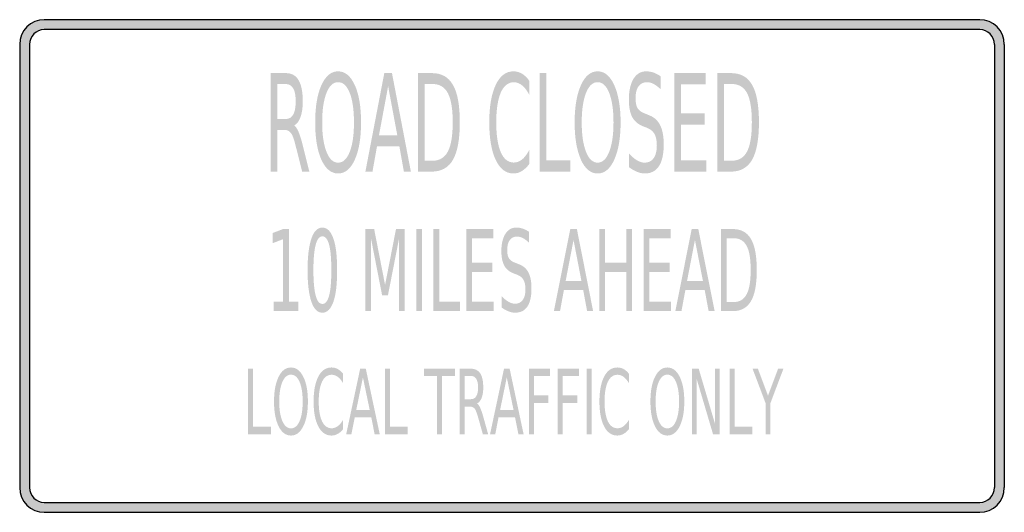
# Model space of a CAD drawing. Header units: inches. Extents: x -0.5 to 0.5, y -0.25 to 0.25.
import ezdxf

# ---------------------------------------------------------------- set-up
doc = ezdxf.new("R2010")
doc.units = ezdxf.units.IN
doc.header["$MEASUREMENT"] = 0

msp = doc.modelspace()

# ---------------------------------------------------------------- hatches: boundary and pattern name
h = msp.add_hatch(color=7)
h.paths.add_polyline_path([(-0.5, -0.225), (-0.5, 0.225), (-0.4998, 0.2283), (-0.4992, 0.2317), (-0.498, 0.2347), (-0.4967, 0.2377), (-0.4948, 0.2403), (-0.4927, 0.2427), (-0.4903, 0.2448), (-0.4877, 0.2467), (-0.4847, 0.248), (-0.4817, 0.2492), (-0.4783, 0.2498), (-0.475, 0.25), (0.475, 0.25), (0.4783, 0.2498), (0.4817, 0.2492), (0.4847, 0.248), (0.4877, 0.2467), (0.4903, 0.2448), (0.4927, 0.2427), (0.4948, 0.2403), (0.4965, 0.2377), (0.498, 0.2347), (0.4992, 0.2317), (0.4998, 0.2283), (0.5, 0.225), (0.5, -0.225), (0.4998, -0.2283), (0.4992, -0.2317), (0.498, -0.2347), (0.4965, -0.2377), (0.4948, -0.2403), (0.4927, -0.2427), (0.4903, -0.2448), (0.4877, -0.2467), (0.4847, -0.248), (0.4817, -0.2492), (0.4783, -0.2498), (0.475, -0.25), (-0.475, -0.25), (-0.4783, -0.2498), (-0.4817, -0.2492), (-0.4847, -0.248), (-0.4877, -0.2467), (-0.4903, -0.2448), (-0.4927, -0.2427), (-0.4948, -0.2403), (-0.4967, -0.2377), (-0.498, -0.2347), (-0.4992, -0.2317), (-0.4998, -0.2283), (-0.5, -0.225)])
h.paths.add_polyline_path([(-0.49, -0.225), (-0.49, 0.225), (-0.4895, 0.229), (-0.488, 0.2325), (-0.4857, 0.2357), (-0.4825, 0.238), (-0.479, 0.2395), (-0.475, 0.24), (0.475, 0.24), (0.479, 0.2395), (0.4825, 0.238), (0.4857, 0.2357), (0.488, 0.2325), (0.4895, 0.229), (0.49, 0.225), (0.49, -0.225), (0.4895, -0.229), (0.488, -0.2325), (0.4857, -0.2357), (0.4825, -0.238), (0.479, -0.2395), (0.475, -0.24), (-0.475, -0.24), (-0.479, -0.2395), (-0.4825, -0.238), (-0.4857, -0.2357), (-0.488, -0.2325), (-0.4895, -0.229), (-0.49, -0.225)], flags=0)
h = msp.add_hatch(color=7)
edge = h.paths.add_edge_path()
edge.add_spline(control_points=[(-0.2212, 0.1427), (-0.2197, 0.1417), (-0.2183, 0.1396), (-0.2169, 0.1364), (-0.2155, 0.1332), (-0.2141, 0.1288), (-0.2127, 0.1232)], knot_values=[0, 0, 0, 0, 1, 1, 1, 2, 2, 2, 2], degree=3, periodic=0)
edge.add_line((-0.2127, 0.1232), (-0.2058, 0.0958))
edge.add_line((-0.2058, 0.0958), (-0.2131, 0.0958))
edge.add_line((-0.2131, 0.0958), (-0.2196, 0.1215))
edge.add_spline(control_points=[(-0.2196, 0.1215), (-0.2212, 0.1282), (-0.2228, 0.1326), (-0.2244, 0.1348), (-0.226, 0.137), (-0.2281, 0.1381), (-0.2308, 0.1381)], knot_values=[0, 0, 0, 0, 1, 1, 1, 2, 2, 2, 2], degree=3, periodic=0)
edge.add_line((-0.2308, 0.1381), (-0.2382, 0.1381))
edge.add_line((-0.2382, 0.1381), (-0.2382, 0.0958))
edge.add_line((-0.2382, 0.0958), (-0.2451, 0.0958))
edge.add_line((-0.2451, 0.0958), (-0.2451, 0.1958))
edge.add_line((-0.2451, 0.1958), (-0.2297, 0.1958))
edge.add_spline(control_points=[(-0.2297, 0.1958), (-0.2239, 0.1958), (-0.2196, 0.1934), (-0.2168, 0.1887), (-0.2139, 0.1839), (-0.2125, 0.1767), (-0.2125, 0.167), (-0.2125, 0.1607), (-0.2133, 0.1555), (-0.2147, 0.1514), (-0.2162, 0.1472), (-0.2183, 0.1443), (-0.2212, 0.1427)], knot_values=[0, 0, 0, 0, 1, 1, 1, 2, 2, 2, 3, 3, 3, 4, 4, 4, 4], degree=3, periodic=0)
edge = h.paths.add_edge_path(flags=0)
edge.add_line((-0.2382, 0.1847), (-0.2382, 0.1492))
edge.add_line((-0.2382, 0.1492), (-0.2297, 0.1492))
edge.add_spline(control_points=[(-0.2297, 0.1492), (-0.2264, 0.1492), (-0.2239, 0.1507), (-0.2222, 0.1537), (-0.2205, 0.1567), (-0.2197, 0.1612), (-0.2197, 0.167), (-0.2197, 0.1729), (-0.2205, 0.1773), (-0.2222, 0.1803), (-0.2239, 0.1832), (-0.2264, 0.1847), (-0.2297, 0.1847)], knot_values=[0, 0, 0, 0, 1, 1, 1, 2, 2, 2, 3, 3, 3, 4, 4, 4, 4], degree=3, periodic=0)
edge.add_line((-0.2297, 0.1847), (-0.2382, 0.1847))
h = msp.add_hatch(color=7)
edge = h.paths.add_edge_path()
edge.add_spline(control_points=[(-0.1766, 0.1976), (-0.1695, 0.1976), (-0.1639, 0.1929), (-0.1596, 0.1835), (-0.1554, 0.1741), (-0.1533, 0.1615), (-0.1533, 0.1457), (-0.1533, 0.13), (-0.1554, 0.1174), (-0.1596, 0.108), (-0.1639, 0.0986), (-0.1695, 0.0939), (-0.1766, 0.0939), (-0.1837, 0.0939), (-0.1893, 0.0986), (-0.1936, 0.1079), (-0.1978, 0.1173), (-0.1999, 0.1299), (-0.1999, 0.1457), (-0.1999, 0.1615), (-0.1978, 0.1741), (-0.1936, 0.1835), (-0.1893, 0.1929), (-0.1837, 0.1976), (-0.1766, 0.1976)], knot_values=[0, 0, 0, 0, 1, 1, 1, 2, 2, 2, 3, 3, 3, 4, 4, 4, 5, 5, 5, 6, 6, 6, 7, 7, 7, 8, 8, 8, 8], degree=3, periodic=0)
edge = h.paths.add_edge_path(flags=0)
edge.add_spline(control_points=[(-0.1766, 0.1866), (-0.1816, 0.1866), (-0.1855, 0.183), (-0.1884, 0.1757), (-0.1913, 0.1683), (-0.1928, 0.1584), (-0.1928, 0.1457), (-0.1928, 0.1331), (-0.1913, 0.1232), (-0.1884, 0.1159), (-0.1855, 0.1085), (-0.1816, 0.1049), (-0.1766, 0.1049), (-0.1716, 0.1049), (-0.1677, 0.1085), (-0.1648, 0.1159), (-0.1619, 0.1232), (-0.1605, 0.1331), (-0.1605, 0.1457), (-0.1605, 0.1584), (-0.1619, 0.1683), (-0.1648, 0.1757), (-0.1677, 0.183), (-0.1716, 0.1866), (-0.1766, 0.1866)], knot_values=[0, 0, 0, 0, 1, 1, 1, 2, 2, 2, 3, 3, 3, 4, 4, 4, 5, 5, 5, 6, 6, 6, 7, 7, 7, 8, 8, 8, 8], degree=3, periodic=0)
h = msp.add_hatch(color=7)
h.paths.add_polyline_path([(-0.1297, 0.1958), (-0.1219, 0.1958), (-0.1027, 0.0958), (-0.1098, 0.0958), (-0.1144, 0.1215), (-0.1371, 0.1215), (-0.1417, 0.0958), (-0.1489, 0.0958), (-0.1297, 0.1958)])
h.paths.add_polyline_path([(-0.1258, 0.1825), (-0.1351, 0.1327), (-0.1165, 0.1327), (-0.1258, 0.1825)], flags=0)
h = msp.add_hatch(color=7)
edge = h.paths.add_edge_path()
edge.add_line((-0.0954, 0.1958), (-0.0814, 0.1958))
edge.add_spline(control_points=[(-0.0814, 0.1958), (-0.0716, 0.1958), (-0.0645, 0.1918), (-0.0599, 0.1837), (-0.0553, 0.1757), (-0.053, 0.1631), (-0.053, 0.1459), (-0.053, 0.1287), (-0.0553, 0.116), (-0.0599, 0.1079), (-0.0645, 0.0999), (-0.0717, 0.0958), (-0.0814, 0.0958)], knot_values=[0, 0, 0, 0, 1, 1, 1, 2, 2, 2, 3, 3, 3, 4, 4, 4, 4], degree=3, periodic=0)
edge.add_line((-0.0814, 0.0958), (-0.0954, 0.0958))
edge.add_line((-0.0954, 0.0958), (-0.0954, 0.1958))
edge = h.paths.add_edge_path(flags=0)
edge.add_line((-0.0886, 0.1847), (-0.0886, 0.1069))
edge.add_line((-0.0886, 0.1069), (-0.0804, 0.1069))
edge.add_spline(control_points=[(-0.0804, 0.1069), (-0.0734, 0.1069), (-0.0683, 0.1101), (-0.0651, 0.1163), (-0.0618, 0.1226), (-0.0602, 0.1324), (-0.0602, 0.1459), (-0.0602, 0.1593), (-0.0618, 0.1691), (-0.0651, 0.1754), (-0.0683, 0.1816), (-0.0734, 0.1847), (-0.0804, 0.1847)], knot_values=[0, 0, 0, 0, 1, 1, 1, 2, 2, 2, 3, 3, 3, 4, 4, 4, 4], degree=3, periodic=0)
edge.add_line((-0.0804, 0.1847), (-0.0886, 0.1847))
h = msp.add_hatch(color=7)
edge = h.paths.add_edge_path()
edge.add_line((0.0175, 0.1881), (0.0175, 0.1739))
edge.add_spline(control_points=[(0.0175, 0.1739), (0.0152, 0.1781), (0.0128, 0.1813), (0.0102, 0.1834), (0.0076, 0.1855), (0.0048, 0.1865), (0.0019, 0.1865), (-0.0039, 0.1865), (-0.0083, 0.183), (-0.0114, 0.176), (-0.0144, 0.169), (-0.016, 0.1589), (-0.016, 0.1457), (-0.016, 0.1326), (-0.0144, 0.1225), (-0.0114, 0.1155), (-0.0083, 0.1085), (-0.0039, 0.105), (0.0019, 0.105), (0.0048, 0.105), (0.0076, 0.1061), (0.0102, 0.1081), (0.0128, 0.1102), (0.0152, 0.1134), (0.0175, 0.1177)], knot_values=[0, 0, 0, 0, 1, 1, 1, 2, 2, 2, 3, 3, 3, 4, 4, 4, 5, 5, 5, 6, 6, 6, 7, 7, 7, 8, 8, 8, 8], degree=3, periodic=0)
edge.add_line((0.0175, 0.1177), (0.0175, 0.1035))
edge.add_spline(control_points=[(0.0175, 0.1035), (0.0151, 0.1003), (0.0126, 0.0979), (0.0099, 0.0963), (0.0073, 0.0947), (0.0044, 0.0939), (0.0015, 0.0939), (-0.0062, 0.0939), (-0.0122, 0.0985), (-0.0166, 0.1078), (-0.0209, 0.117), (-0.0231, 0.1297), (-0.0231, 0.1457), (-0.0231, 0.1618), (-0.0209, 0.1745), (-0.0166, 0.1837), (-0.0122, 0.193), (-0.0062, 0.1976), (0.0015, 0.1976), (0.0045, 0.1976), (0.0073, 0.1968), (0.01, 0.1953), (0.0127, 0.1937), (0.0152, 0.1913), (0.0175, 0.1881)], knot_values=[0, 0, 0, 0, 1, 1, 1, 2, 2, 2, 3, 3, 3, 4, 4, 4, 5, 5, 5, 6, 6, 6, 7, 7, 7, 8, 8, 8, 8], degree=3, periodic=0)
for points in [[(0.028, 0.1958), (0.0349, 0.1958), (0.0349, 0.1072), (0.0594, 0.1072), (0.0594, 0.0958), (0.028, 0.0958), (0.028, 0.1958)], [(0.1648, 0.1958), (0.1966, 0.1958), (0.1966, 0.1844), (0.1716, 0.1844), (0.1716, 0.1548), (0.1956, 0.1548), (0.1956, 0.1434), (0.1716, 0.1434), (0.1716, 0.1072), (0.1973, 0.1072), (0.1973, 0.0958), (0.1648, 0.0958), (0.1648, 0.1958)], [(-0.2421, -0.0363), (-0.2325, -0.0363), (-0.2325, 0.0272), (-0.243, 0.0232), (-0.243, 0.0335), (-0.2325, 0.0375), (-0.2266, 0.0375), (-0.2266, -0.0363), (-0.217, -0.0363), (-0.217, -0.0458), (-0.2421, -0.0458), (-0.2421, -0.0363)], [(-0.1488, 0.0375), (-0.14, 0.0375), (-0.1289, -0.0192), (-0.1178, 0.0375), (-0.109, 0.0375), (-0.109, -0.0458), (-0.1148, -0.0458), (-0.1148, 0.0274), (-0.126, -0.0298), (-0.1319, -0.0298), (-0.1431, 0.0274), (-0.1431, -0.0458), (-0.1488, -0.0458), (-0.1488, 0.0375)], [(-0.0973, 0.0375), (-0.0914, 0.0375), (-0.0914, -0.0458), (-0.0973, -0.0458), (-0.0973, 0.0375)], [(-0.0798, 0.0375), (-0.0739, 0.0375), (-0.0739, -0.0363), (-0.0527, -0.0363), (-0.0527, -0.0458), (-0.0798, -0.0458), (-0.0798, 0.0375)], [(-0.0465, 0.0375), (-0.0191, 0.0375), (-0.0191, 0.028), (-0.0407, 0.028), (-0.0407, 0.0034), (-0.0199, 0.0034), (-0.0199, -0.0061), (-0.0407, -0.0061), (-0.0407, -0.0363), (-0.0185, -0.0363), (-0.0185, -0.0458), (-0.0465, -0.0458), (-0.0465, 0.0375)], [(0.0887, 0.0375), (0.0946, 0.0375), (0.0946, 0.0034), (0.116, 0.0034), (0.116, 0.0375), (0.1219, 0.0375), (0.1219, -0.0458), (0.116, -0.0458), (0.116, -0.0061), (0.0946, -0.0061), (0.0946, -0.0458), (0.0887, -0.0458), (0.0887, 0.0375)], [(0.1336, 0.0375), (0.1611, 0.0375), (0.1611, 0.028), (0.1395, 0.028), (0.1395, 0.0034), (0.1602, 0.0034), (0.1602, -0.0061), (0.1395, -0.0061), (0.1395, -0.0363), (0.1616, -0.0363), (0.1616, -0.0458), (0.1336, -0.0458), (0.1336, 0.0375)], [(-0.268, -0.1042), (-0.2629, -0.1042), (-0.2629, -0.1632), (-0.2448, -0.1632), (-0.2448, -0.1708), (-0.268, -0.1708), (-0.268, -0.1042)], [(-0.1289, -0.1042), (-0.1239, -0.1042), (-0.1239, -0.1632), (-0.1058, -0.1632), (-0.1058, -0.1708), (-0.1289, -0.1708), (-0.1289, -0.1042)], [(-0.0894, -0.1042), (-0.058, -0.1042), (-0.058, -0.1118), (-0.0712, -0.1118), (-0.0712, -0.1708), (-0.0762, -0.1708), (-0.0762, -0.1118), (-0.0894, -0.1118), (-0.0894, -0.1042)], [(0.0172, -0.1042), (0.0385, -0.1042), (0.0385, -0.1118), (0.0222, -0.1118), (0.0222, -0.1314), (0.037, -0.1314), (0.037, -0.139), (0.0222, -0.139), (0.0222, -0.1708), (0.0172, -0.1708), (0.0172, -0.1042)], [(0.0465, -0.1042), (0.0679, -0.1042), (0.0679, -0.1118), (0.0515, -0.1118), (0.0515, -0.1314), (0.0663, -0.1314), (0.0663, -0.139), (0.0515, -0.139), (0.0515, -0.1708), (0.0465, -0.1708), (0.0465, -0.1042)], [(0.0759, -0.1042), (0.0809, -0.1042), (0.0809, -0.1708), (0.0759, -0.1708), (0.0759, -0.1042)], [(0.1829, -0.1042), (0.1896, -0.1042), (0.2061, -0.1599), (0.2061, -0.1042), (0.211, -0.1042), (0.211, -0.1708), (0.2042, -0.1708), (0.1877, -0.1151), (0.1877, -0.1708), (0.1829, -0.1708), (0.1829, -0.1042)], [(0.221, -0.1042), (0.226, -0.1042), (0.226, -0.1632), (0.2441, -0.1632), (0.2441, -0.1708), (0.221, -0.1708), (0.221, -0.1042)], [(0.2443, -0.1042), (0.2497, -0.1042), (0.26, -0.1316), (0.2703, -0.1042), (0.2757, -0.1042), (0.2625, -0.1391), (0.2625, -0.1708), (0.2575, -0.1708), (0.2575, -0.1391), (0.2443, -0.1042)]]:
    msp.add_hatch(color=7).paths.add_polyline_path(points)
h = msp.add_hatch(color=7)
edge = h.paths.add_edge_path()
edge.add_spline(control_points=[(0.087, 0.1976), (0.094, 0.1976), (0.0997, 0.1929), (0.1039, 0.1835), (0.1081, 0.1741), (0.1103, 0.1615), (0.1103, 0.1457), (0.1103, 0.13), (0.1081, 0.1174), (0.1039, 0.108), (0.0997, 0.0986), (0.094, 0.0939), (0.087, 0.0939), (0.0799, 0.0939), (0.0742, 0.0986), (0.07, 0.1079), (0.0658, 0.1173), (0.0636, 0.1299), (0.0636, 0.1457), (0.0636, 0.1615), (0.0658, 0.1741), (0.07, 0.1835), (0.0742, 0.1929), (0.0799, 0.1976), (0.087, 0.1976)], knot_values=[0, 0, 0, 0, 1, 1, 1, 2, 2, 2, 3, 3, 3, 4, 4, 4, 5, 5, 5, 6, 6, 6, 7, 7, 7, 8, 8, 8, 8], degree=3, periodic=0)
edge = h.paths.add_edge_path(flags=0)
edge.add_spline(control_points=[(0.087, 0.1866), (0.082, 0.1866), (0.0781, 0.183), (0.0752, 0.1757), (0.0723, 0.1683), (0.0708, 0.1584), (0.0708, 0.1457), (0.0708, 0.1331), (0.0723, 0.1232), (0.0752, 0.1159), (0.0781, 0.1085), (0.082, 0.1049), (0.087, 0.1049), (0.0919, 0.1049), (0.0958, 0.1085), (0.0987, 0.1159), (0.1016, 0.1232), (0.1031, 0.1331), (0.1031, 0.1457), (0.1031, 0.1584), (0.1016, 0.1683), (0.0987, 0.1757), (0.0958, 0.183), (0.0919, 0.1866), (0.087, 0.1866)], knot_values=[0, 0, 0, 0, 1, 1, 1, 2, 2, 2, 3, 3, 3, 4, 4, 4, 5, 5, 5, 6, 6, 6, 7, 7, 7, 8, 8, 8, 8], degree=3, periodic=0)
h = msp.add_hatch(color=7)
edge = h.paths.add_edge_path()
edge.add_line((0.1511, 0.1925), (0.1511, 0.1793))
edge.add_spline(control_points=[(0.1511, 0.1793), (0.1485, 0.1818), (0.1461, 0.1836), (0.1438, 0.1848), (0.1415, 0.186), (0.1393, 0.1866), (0.1372, 0.1866), (0.1334, 0.1866), (0.1306, 0.1852), (0.1285, 0.1824), (0.1265, 0.1795), (0.1255, 0.1754), (0.1255, 0.1702), (0.1255, 0.1658), (0.1262, 0.1624), (0.1275, 0.1602), (0.1289, 0.1579), (0.1314, 0.1561), (0.1352, 0.1547)], knot_values=[0, 0, 0, 0, 1, 1, 1, 2, 2, 2, 3, 3, 3, 4, 4, 4, 5, 5, 5, 6, 6, 6, 6], degree=3, periodic=0)
edge.add_line((0.1352, 0.1547), (0.1393, 0.153))
edge.add_spline(control_points=[(0.1393, 0.153), (0.1444, 0.1511), (0.1481, 0.1477), (0.1505, 0.1429), (0.1529, 0.138), (0.1541, 0.1315), (0.1541, 0.1234), (0.1541, 0.1137), (0.1525, 0.1064), (0.1493, 0.1014), (0.146, 0.0964), (0.1412, 0.0939), (0.1349, 0.0939), (0.1325, 0.0939), (0.1299, 0.0944), (0.1272, 0.0955), (0.1245, 0.0966), (0.1218, 0.0981), (0.1189, 0.1002)], knot_values=[0, 0, 0, 0, 1, 1, 1, 2, 2, 2, 3, 3, 3, 4, 4, 4, 5, 5, 5, 6, 6, 6, 6], degree=3, periodic=0)
edge.add_line((0.1189, 0.1002), (0.1189, 0.1142))
edge.add_spline(control_points=[(0.1189, 0.1142), (0.1217, 0.1111), (0.1244, 0.1088), (0.127, 0.1072), (0.1297, 0.1056), (0.1323, 0.1049), (0.1349, 0.1049), (0.1387, 0.1049), (0.1417, 0.1064), (0.1439, 0.1094), (0.146, 0.1125), (0.1471, 0.1168), (0.1471, 0.1224), (0.1471, 0.1273), (0.1463, 0.1312), (0.1448, 0.1339), (0.1432, 0.1367), (0.1407, 0.1388), (0.1373, 0.1402)], knot_values=[0, 0, 0, 0, 1, 1, 1, 2, 2, 2, 3, 3, 3, 4, 4, 4, 5, 5, 5, 6, 6, 6, 6], degree=3, periodic=0)
edge.add_line((0.1373, 0.1402), (0.1331, 0.1418))
edge.add_spline(control_points=[(0.1331, 0.1418), (0.128, 0.1438), (0.1244, 0.1469), (0.1221, 0.1512), (0.1198, 0.1555), (0.1187, 0.1615), (0.1187, 0.1691), (0.1187, 0.1779), (0.1203, 0.1849), (0.1234, 0.19), (0.1265, 0.1951), (0.1309, 0.1976), (0.1364, 0.1976), (0.1387, 0.1976), (0.1412, 0.1972), (0.1436, 0.1964), (0.1461, 0.1955), (0.1486, 0.1942), (0.1511, 0.1925)], knot_values=[0, 0, 0, 0, 1, 1, 1, 2, 2, 2, 3, 3, 3, 4, 4, 4, 5, 5, 5, 6, 6, 6, 6], degree=3, periodic=0)
h = msp.add_hatch(color=7)
edge = h.paths.add_edge_path()
edge.add_line((0.2085, 0.1958), (0.2224, 0.1958))
edge.add_spline(control_points=[(0.2224, 0.1958), (0.2322, 0.1958), (0.2394, 0.1918), (0.244, 0.1837), (0.2485, 0.1757), (0.2508, 0.1631), (0.2508, 0.1459), (0.2508, 0.1287), (0.2485, 0.116), (0.2439, 0.1079), (0.2393, 0.0999), (0.2322, 0.0958), (0.2224, 0.0958)], knot_values=[0, 0, 0, 0, 1, 1, 1, 2, 2, 2, 3, 3, 3, 4, 4, 4, 4], degree=3, periodic=0)
edge.add_line((0.2224, 0.0958), (0.2085, 0.0958))
edge.add_line((0.2085, 0.0958), (0.2085, 0.1958))
edge = h.paths.add_edge_path(flags=0)
edge.add_line((0.2153, 0.1847), (0.2153, 0.1069))
edge.add_line((0.2153, 0.1069), (0.2235, 0.1069))
edge.add_spline(control_points=[(0.2235, 0.1069), (0.2304, 0.1069), (0.2355, 0.1101), (0.2388, 0.1163), (0.242, 0.1226), (0.2436, 0.1324), (0.2436, 0.1459), (0.2436, 0.1593), (0.242, 0.1691), (0.2388, 0.1754), (0.2355, 0.1816), (0.2304, 0.1847), (0.2235, 0.1847)], knot_values=[0, 0, 0, 0, 1, 1, 1, 2, 2, 2, 3, 3, 3, 4, 4, 4, 4], degree=3, periodic=0)
edge.add_line((0.2235, 0.1847), (0.2153, 0.1847))
h = msp.add_hatch(color=7)
edge = h.paths.add_edge_path()
edge.add_spline(control_points=[(-0.1926, 0.039), (-0.1877, 0.039), (-0.184, 0.0353), (-0.1814, 0.0279), (-0.1788, 0.0206), (-0.1776, 0.0098), (-0.1776, -0.0042), (-0.1776, -0.0183), (-0.1788, -0.029), (-0.1814, -0.0364), (-0.184, -0.0437), (-0.1877, -0.0474), (-0.1926, -0.0474), (-0.1975, -0.0474), (-0.2012, -0.0437), (-0.2037, -0.0364), (-0.2063, -0.029), (-0.2076, -0.0183), (-0.2076, -0.0042), (-0.2076, 0.0098), (-0.2063, 0.0206), (-0.2037, 0.0279), (-0.2012, 0.0353), (-0.1975, 0.039), (-0.1926, 0.039)], knot_values=[0, 0, 0, 0, 1, 1, 1, 2, 2, 2, 3, 3, 3, 4, 4, 4, 5, 5, 5, 6, 6, 6, 7, 7, 7, 8, 8, 8, 8], degree=3, periodic=0)
edge = h.paths.add_edge_path(flags=0)
edge.add_spline(control_points=[(-0.1926, 0.0301), (-0.1956, 0.0301), (-0.1979, 0.0272), (-0.1994, 0.0215), (-0.2009, 0.0158), (-0.2017, 0.0072), (-0.2017, -0.0042), (-0.2017, -0.0157), (-0.2009, -0.0242), (-0.1994, -0.0299), (-0.1979, -0.0357), (-0.1956, -0.0385), (-0.1926, -0.0385), (-0.1895, -0.0385), (-0.1873, -0.0357), (-0.1857, -0.0299), (-0.1842, -0.0242), (-0.1835, -0.0157), (-0.1835, -0.0042), (-0.1835, 0.0072), (-0.1842, 0.0158), (-0.1857, 0.0215), (-0.1873, 0.0272), (-0.1895, 0.0301), (-0.1926, 0.0301)], knot_values=[0, 0, 0, 0, 1, 1, 1, 2, 2, 2, 3, 3, 3, 4, 4, 4, 5, 5, 5, 6, 6, 6, 7, 7, 7, 8, 8, 8, 8], degree=3, periodic=0)
h = msp.add_hatch(color=7)
edge = h.paths.add_edge_path()
edge.add_line((0.0172, 0.0348), (0.0172, 0.0238))
edge.add_spline(control_points=[(0.0172, 0.0238), (0.015, 0.0258), (0.0129, 0.0274), (0.0109, 0.0284), (0.0089, 0.0294), (0.007, 0.0299), (0.0052, 0.0299), (0.0019, 0.0299), (-0.0005, 0.0287), (-0.0023, 0.0263), (-0.004, 0.0239), (-0.0049, 0.0205), (-0.0049, 0.0161), (-0.0049, 0.0124), (-0.0043, 0.0097), (-0.0031, 0.0078), (-0.002, 0.0059), (0.0002, 0.0044), (0.0034, 0.0032)], knot_values=[0, 0, 0, 0, 1, 1, 1, 2, 2, 2, 3, 3, 3, 4, 4, 4, 5, 5, 5, 6, 6, 6, 6], degree=3, periodic=0)
edge.add_line((0.0034, 0.0032), (0.007, 0.0018))
edge.add_spline(control_points=[(0.007, 0.0018), (0.0114, 0.0002), (0.0146, -0.0026), (0.0167, -0.0066), (0.0188, -0.0106), (0.0198, -0.0161), (0.0198, -0.0228), (0.0198, -0.0309), (0.0184, -0.037), (0.0156, -0.0412), (0.0128, -0.0454), (0.0086, -0.0474), (0.0032, -0.0474), (0.0011, -0.0474), (-0.0011, -0.047), (-0.0034, -0.0461), (-0.0057, -0.0452), (-0.0081, -0.0439), (-0.0106, -0.0421)], knot_values=[0, 0, 0, 0, 1, 1, 1, 2, 2, 2, 3, 3, 3, 4, 4, 4, 5, 5, 5, 6, 6, 6, 6], degree=3, periodic=0)
edge.add_line((-0.0106, -0.0421), (-0.0106, -0.0305))
edge.add_spline(control_points=[(-0.0106, -0.0305), (-0.0082, -0.0331), (-0.0059, -0.035), (-0.0036, -0.0363), (-0.0013, -0.0376), (0.001, -0.0383), (0.0032, -0.0383), (0.0065, -0.0383), (0.0091, -0.037), (0.0109, -0.0345), (0.0128, -0.032), (0.0137, -0.0284), (0.0137, -0.0237), (0.0137, -0.0196), (0.013, -0.0164), (0.0117, -0.0141), (0.0104, -0.0118), (0.0083, -0.01), (0.0053, -0.0089)], knot_values=[0, 0, 0, 0, 1, 1, 1, 2, 2, 2, 3, 3, 3, 4, 4, 4, 5, 5, 5, 6, 6, 6, 6], degree=3, periodic=0)
edge.add_line((0.0053, -0.0089), (0.0017, -0.0075))
edge.add_spline(control_points=[(0.0017, -0.0075), (-0.0027, -0.0059), (-0.0059, -0.0032), (-0.0078, 0.0003), (-0.0098, 0.0039), (-0.0108, 0.0089), (-0.0108, 0.0152), (-0.0108, 0.0226), (-0.0094, 0.0284), (-0.0067, 0.0327), (-0.004, 0.0369), (-0.0003, 0.039), (0.0045, 0.039), (0.0065, 0.039), (0.0086, 0.0387), (0.0107, 0.038), (0.0128, 0.0373), (0.015, 0.0362), (0.0172, 0.0348)], knot_values=[0, 0, 0, 0, 1, 1, 1, 2, 2, 2, 3, 3, 3, 4, 4, 4, 5, 5, 5, 6, 6, 6, 6], degree=3, periodic=0)
h = msp.add_hatch(color=7)
h.paths.add_polyline_path([(0.0592, 0.0375), (0.0659, 0.0375), (0.0824, -0.0458), (0.0763, -0.0458), (0.0723, -0.0244), (0.0527, -0.0244), (0.0488, -0.0458), (0.0425, -0.0458), (0.0592, 0.0375)])
h.paths.add_polyline_path([(0.0625, 0.0264), (0.0545, -0.0151), (0.0705, -0.0151), (0.0625, 0.0264)], flags=0)
h = msp.add_hatch(color=7)
h.paths.add_polyline_path([(0.1825, 0.0375), (0.1892, 0.0375), (0.2058, -0.0458), (0.1997, -0.0458), (0.1957, -0.0244), (0.1761, -0.0244), (0.1721, -0.0458), (0.1659, -0.0458), (0.1825, 0.0375)])
h.paths.add_polyline_path([(0.1858, 0.0264), (0.1778, -0.0151), (0.1939, -0.0151), (0.1858, 0.0264)], flags=0)
h = msp.add_hatch(color=7)
edge = h.paths.add_edge_path()
edge.add_line((0.2121, 0.0375), (0.2242, 0.0375))
edge.add_spline(control_points=[(0.2242, 0.0375), (0.2326, 0.0375), (0.2388, 0.0342), (0.2427, 0.0274), (0.2467, 0.0207), (0.2486, 0.0102), (0.2486, -0.0041), (0.2486, -0.0184), (0.2467, -0.029), (0.2427, -0.0357), (0.2387, -0.0425), (0.2326, -0.0458), (0.2242, -0.0458)], knot_values=[0, 0, 0, 0, 1, 1, 1, 2, 2, 2, 3, 3, 3, 4, 4, 4, 4], degree=3, periodic=0)
edge.add_line((0.2242, -0.0458), (0.2121, -0.0458))
edge.add_line((0.2121, -0.0458), (0.2121, 0.0375))
edge = h.paths.add_edge_path(flags=0)
edge.add_line((0.218, 0.0282), (0.218, -0.0366))
edge.add_line((0.218, -0.0366), (0.2251, -0.0366))
edge.add_spline(control_points=[(0.2251, -0.0366), (0.2311, -0.0366), (0.2355, -0.034), (0.2383, -0.0287), (0.2411, -0.0235), (0.2424, -0.0153), (0.2424, -0.0041), (0.2424, 0.0071), (0.2411, 0.0153), (0.2383, 0.0205), (0.2355, 0.0256), (0.2311, 0.0282), (0.2251, 0.0282)], knot_values=[0, 0, 0, 0, 1, 1, 1, 2, 2, 2, 3, 3, 3, 4, 4, 4, 4], degree=3, periodic=0)
edge.add_line((0.2251, 0.0282), (0.218, 0.0282))
h = msp.add_hatch(color=7)
edge = h.paths.add_edge_path()
edge.add_spline(control_points=[(-0.2245, -0.103), (-0.2192, -0.103), (-0.2151, -0.1061), (-0.212, -0.1124), (-0.2088, -0.1186), (-0.2073, -0.127), (-0.2073, -0.1376), (-0.2073, -0.1481), (-0.2088, -0.1565), (-0.212, -0.1627), (-0.2151, -0.169), (-0.2192, -0.1721), (-0.2245, -0.1721), (-0.2297, -0.1721), (-0.2339, -0.169), (-0.237, -0.1628), (-0.2401, -0.1565), (-0.2417, -0.1481), (-0.2417, -0.1376), (-0.2417, -0.127), (-0.2401, -0.1186), (-0.237, -0.1124), (-0.2339, -0.1061), (-0.2297, -0.103), (-0.2245, -0.103)], knot_values=[0, 0, 0, 0, 1, 1, 1, 2, 2, 2, 3, 3, 3, 4, 4, 4, 5, 5, 5, 6, 6, 6, 7, 7, 7, 8, 8, 8, 8], degree=3, periodic=0)
edge = h.paths.add_edge_path(flags=0)
edge.add_spline(control_points=[(-0.2245, -0.1103), (-0.2281, -0.1103), (-0.231, -0.1127), (-0.2332, -0.1176), (-0.2353, -0.1225), (-0.2364, -0.1291), (-0.2364, -0.1376), (-0.2364, -0.146), (-0.2353, -0.1526), (-0.2332, -0.1575), (-0.231, -0.1624), (-0.2281, -0.1648), (-0.2245, -0.1648), (-0.2208, -0.1648), (-0.2179, -0.1624), (-0.2158, -0.1575), (-0.2136, -0.1526), (-0.2126, -0.146), (-0.2126, -0.1376), (-0.2126, -0.1291), (-0.2136, -0.1225), (-0.2158, -0.1176), (-0.2179, -0.1127), (-0.2208, -0.1103), (-0.2245, -0.1103)], knot_values=[0, 0, 0, 0, 1, 1, 1, 2, 2, 2, 3, 3, 3, 4, 4, 4, 5, 5, 5, 6, 6, 6, 7, 7, 7, 8, 8, 8, 8], degree=3, periodic=0)
h = msp.add_hatch(color=7)
edge = h.paths.add_edge_path()
edge.add_line((-0.1716, -0.1093), (-0.1716, -0.1188))
edge.add_spline(control_points=[(-0.1716, -0.1188), (-0.1733, -0.116), (-0.1751, -0.1139), (-0.177, -0.1125), (-0.1789, -0.1111), (-0.1809, -0.1104), (-0.1831, -0.1104), (-0.1874, -0.1104), (-0.1906, -0.1127), (-0.1929, -0.1174), (-0.1951, -0.122), (-0.1963, -0.1288), (-0.1963, -0.1376), (-0.1963, -0.1464), (-0.1951, -0.1531), (-0.1929, -0.1577), (-0.1906, -0.1624), (-0.1874, -0.1647), (-0.1831, -0.1647), (-0.1809, -0.1647), (-0.1789, -0.164), (-0.177, -0.1626), (-0.1751, -0.1612), (-0.1733, -0.1591), (-0.1716, -0.1563)], knot_values=[0, 0, 0, 0, 1, 1, 1, 2, 2, 2, 3, 3, 3, 4, 4, 4, 5, 5, 5, 6, 6, 6, 7, 7, 7, 8, 8, 8, 8], degree=3, periodic=0)
edge.add_line((-0.1716, -0.1563), (-0.1716, -0.1657))
edge.add_spline(control_points=[(-0.1716, -0.1657), (-0.1733, -0.1678), (-0.1752, -0.1695), (-0.1772, -0.1705), (-0.1791, -0.1716), (-0.1812, -0.1721), (-0.1834, -0.1721), (-0.189, -0.1721), (-0.1935, -0.169), (-0.1967, -0.1629), (-0.1999, -0.1567), (-0.2015, -0.1483), (-0.2015, -0.1376), (-0.2015, -0.1269), (-0.1999, -0.1184), (-0.1967, -0.1122), (-0.1935, -0.1061), (-0.189, -0.103), (-0.1834, -0.103), (-0.1812, -0.103), (-0.1791, -0.1035), (-0.1771, -0.1045), (-0.1751, -0.1056), (-0.1733, -0.1072), (-0.1716, -0.1093)], knot_values=[0, 0, 0, 0, 1, 1, 1, 2, 2, 2, 3, 3, 3, 4, 4, 4, 5, 5, 5, 6, 6, 6, 7, 7, 7, 8, 8, 8, 8], degree=3, periodic=0)
h = msp.add_hatch(color=7)
h.paths.add_polyline_path([(-0.1542, -0.1042), (-0.1485, -0.1042), (-0.1343, -0.1708), (-0.1395, -0.1708), (-0.1429, -0.1537), (-0.1597, -0.1537), (-0.1631, -0.1708), (-0.1684, -0.1708), (-0.1542, -0.1042)])
h.paths.add_polyline_path([(-0.1514, -0.1131), (-0.1582, -0.1462), (-0.1445, -0.1462), (-0.1514, -0.1131)], flags=0)
h = msp.add_hatch(color=7)
edge = h.paths.add_edge_path()
edge.add_spline(control_points=[(-0.0355, -0.1396), (-0.0344, -0.1402), (-0.0334, -0.1416), (-0.0324, -0.1438), (-0.0314, -0.1459), (-0.0303, -0.1489), (-0.0293, -0.1526)], knot_values=[0, 0, 0, 0, 1, 1, 1, 2, 2, 2, 2], degree=3, periodic=0)
edge.add_line((-0.0293, -0.1526), (-0.0242, -0.1708))
edge.add_line((-0.0242, -0.1708), (-0.0296, -0.1708))
edge.add_line((-0.0296, -0.1708), (-0.0344, -0.1537))
edge.add_spline(control_points=[(-0.0344, -0.1537), (-0.0356, -0.1493), (-0.0368, -0.1463), (-0.0379, -0.1448), (-0.0391, -0.1434), (-0.0406, -0.1427), (-0.0426, -0.1427)], knot_values=[0, 0, 0, 0, 1, 1, 1, 2, 2, 2, 2], degree=3, periodic=0)
edge.add_line((-0.0426, -0.1427), (-0.0481, -0.1427))
edge.add_line((-0.0481, -0.1427), (-0.0481, -0.1708))
edge.add_line((-0.0481, -0.1708), (-0.0532, -0.1708))
edge.add_line((-0.0532, -0.1708), (-0.0532, -0.1042))
edge.add_line((-0.0532, -0.1042), (-0.0418, -0.1042))
edge.add_spline(control_points=[(-0.0418, -0.1042), (-0.0375, -0.1042), (-0.0344, -0.1058), (-0.0323, -0.1089), (-0.0302, -0.1121), (-0.0292, -0.1169), (-0.0292, -0.1234), (-0.0292, -0.1276), (-0.0297, -0.1311), (-0.0308, -0.1338), (-0.0319, -0.1366), (-0.0334, -0.1385), (-0.0355, -0.1396)], knot_values=[0, 0, 0, 0, 1, 1, 1, 2, 2, 2, 3, 3, 3, 4, 4, 4, 4], degree=3, periodic=0)
edge = h.paths.add_edge_path(flags=0)
edge.add_line((-0.0481, -0.1116), (-0.0481, -0.1352))
edge.add_line((-0.0481, -0.1352), (-0.0418, -0.1352))
edge.add_spline(control_points=[(-0.0418, -0.1352), (-0.0394, -0.1352), (-0.0375, -0.1342), (-0.0363, -0.1322), (-0.0351, -0.1302), (-0.0344, -0.1273), (-0.0344, -0.1234), (-0.0344, -0.1195), (-0.0351, -0.1165), (-0.0363, -0.1146), (-0.0375, -0.1126), (-0.0394, -0.1116), (-0.0418, -0.1116)], knot_values=[0, 0, 0, 0, 1, 1, 1, 2, 2, 2, 3, 3, 3, 4, 4, 4, 4], degree=3, periodic=0)
edge.add_line((-0.0418, -0.1116), (-0.0481, -0.1116))
h = msp.add_hatch(color=7)
h.paths.add_polyline_path([(-0.0081, -0.1042), (-0.0024, -0.1042), (0.0118, -0.1708), (0.0065, -0.1708), (0.0031, -0.1537), (-0.0137, -0.1537), (-0.017, -0.1708), (-0.0223, -0.1708), (-0.0081, -0.1042)])
h.paths.add_polyline_path([(-0.0053, -0.1131), (-0.0121, -0.1462), (0.0016, -0.1462), (-0.0053, -0.1131)], flags=0)
h = msp.add_hatch(color=7)
edge = h.paths.add_edge_path()
edge.add_line((0.1187, -0.1093), (0.1187, -0.1188))
edge.add_spline(control_points=[(0.1187, -0.1188), (0.117, -0.116), (0.1152, -0.1139), (0.1133, -0.1125), (0.1114, -0.1111), (0.1094, -0.1104), (0.1072, -0.1104), (0.1029, -0.1104), (0.0997, -0.1127), (0.0974, -0.1174), (0.0952, -0.122), (0.094, -0.1288), (0.094, -0.1376), (0.094, -0.1464), (0.0952, -0.1531), (0.0974, -0.1577), (0.0997, -0.1624), (0.1029, -0.1647), (0.1072, -0.1647), (0.1094, -0.1647), (0.1114, -0.164), (0.1133, -0.1626), (0.1152, -0.1612), (0.117, -0.1591), (0.1187, -0.1563)], knot_values=[0, 0, 0, 0, 1, 1, 1, 2, 2, 2, 3, 3, 3, 4, 4, 4, 5, 5, 5, 6, 6, 6, 7, 7, 7, 8, 8, 8, 8], degree=3, periodic=0)
edge.add_line((0.1187, -0.1563), (0.1187, -0.1657))
edge.add_spline(control_points=[(0.1187, -0.1657), (0.117, -0.1678), (0.1151, -0.1695), (0.1131, -0.1705), (0.1112, -0.1716), (0.1091, -0.1721), (0.1069, -0.1721), (0.1013, -0.1721), (0.0968, -0.169), (0.0936, -0.1629), (0.0904, -0.1567), (0.0888, -0.1483), (0.0888, -0.1376), (0.0888, -0.1269), (0.0904, -0.1184), (0.0936, -0.1122), (0.0968, -0.1061), (0.1013, -0.103), (0.1069, -0.103), (0.1091, -0.103), (0.1112, -0.1035), (0.1132, -0.1045), (0.1152, -0.1056), (0.117, -0.1072), (0.1187, -0.1093)], knot_values=[0, 0, 0, 0, 1, 1, 1, 2, 2, 2, 3, 3, 3, 4, 4, 4, 5, 5, 5, 6, 6, 6, 7, 7, 7, 8, 8, 8, 8], degree=3, periodic=0)
h = msp.add_hatch(color=7)
edge = h.paths.add_edge_path()
edge.add_spline(control_points=[(0.1578, -0.103), (0.163, -0.103), (0.1672, -0.1061), (0.1703, -0.1124), (0.1734, -0.1186), (0.175, -0.127), (0.175, -0.1376), (0.175, -0.1481), (0.1734, -0.1565), (0.1703, -0.1627), (0.1672, -0.169), (0.163, -0.1721), (0.1578, -0.1721), (0.1526, -0.1721), (0.1484, -0.169), (0.1453, -0.1628), (0.1421, -0.1565), (0.1406, -0.1481), (0.1406, -0.1376), (0.1406, -0.127), (0.1421, -0.1186), (0.1453, -0.1124), (0.1484, -0.1061), (0.1526, -0.103), (0.1578, -0.103)], knot_values=[0, 0, 0, 0, 1, 1, 1, 2, 2, 2, 3, 3, 3, 4, 4, 4, 5, 5, 5, 6, 6, 6, 7, 7, 7, 8, 8, 8, 8], degree=3, periodic=0)
edge = h.paths.add_edge_path(flags=0)
edge.add_spline(control_points=[(0.1578, -0.1103), (0.1541, -0.1103), (0.1512, -0.1127), (0.1491, -0.1176), (0.1469, -0.1225), (0.1459, -0.1291), (0.1459, -0.1376), (0.1459, -0.146), (0.1469, -0.1526), (0.1491, -0.1575), (0.1512, -0.1624), (0.1541, -0.1648), (0.1578, -0.1648), (0.1615, -0.1648), (0.1644, -0.1624), (0.1665, -0.1575), (0.1686, -0.1526), (0.1697, -0.146), (0.1697, -0.1376), (0.1697, -0.1291), (0.1686, -0.1225), (0.1665, -0.1176), (0.1644, -0.1127), (0.1615, -0.1103), (0.1578, -0.1103)], knot_values=[0, 0, 0, 0, 1, 1, 1, 2, 2, 2, 3, 3, 3, 4, 4, 4, 5, 5, 5, 6, 6, 6, 7, 7, 7, 8, 8, 8, 8], degree=3, periodic=0)

# ---------------------------------------------------------------- linework, layer by layer
at = {"color": 7}
for p, q in [((0.475, 0.25), (-0.475, 0.25)), ((0.475, 0.24), (-0.475, 0.24)), ((-0.5, 0.225), (-0.5, -0.225)), ((-0.49, 0.225), (-0.49, -0.225)), ((0.49, 0.225), (0.49, -0.225)), ((0.5, 0.225), (0.5, -0.225)), ((-0.475, -0.24), (0.475, -0.24)), ((-0.475, -0.25), (0.475, -0.25))]:
    msp.add_line(p, q, dxfattribs=at)
for points in [[(-0.475, 0.25), (-0.4888, 0.25), (-0.5, 0.2388), (-0.5, 0.225)], [(0.5, 0.225), (0.5, 0.2388), (0.4888, 0.25), (0.475, 0.25)], [(-0.475, 0.24), (-0.4833, 0.24), (-0.49, 0.2333), (-0.49, 0.225)], [(0.49, 0.225), (0.49, 0.2333), (0.4833, 0.24), (0.475, 0.24)], [(-0.5, -0.225), (-0.5, -0.2388), (-0.4888, -0.25), (-0.475, -0.25)], [(-0.49, -0.225), (-0.49, -0.2333), (-0.4833, -0.24), (-0.475, -0.24)], [(0.475, -0.25), (0.4888, -0.25), (0.5, -0.2388), (0.5, -0.225)], [(0.475, -0.24), (0.4833, -0.24), (0.49, -0.2333), (0.49, -0.225)]]:
    msp.add_open_spline(points, degree=3, dxfattribs=at)

doc.saveas('drawing.dxf')
